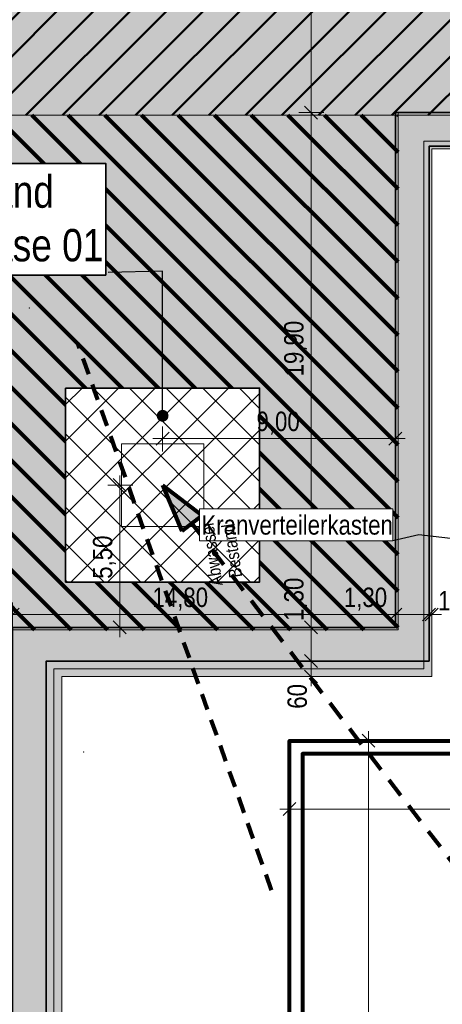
# Model space of a CAD drawing. Header units: metres. Extents: x -177922 to 5550634, y -507967 to 368279.
# Tile 12 of 125: x -35149 to -18814, y -35349 to 2721. Entities that reach past the tile are written whole.
import ezdxf

# ---------------------------------------------------------------- set-up
doc = ezdxf.new("R2010")
doc.units = ezdxf.units.M
doc.header["$LTSCALE"] = 0.05
doc.header["$XCLIPFRAME"] = 0
doc.header["$PDSIZE"] = 0.8
for name, pattern in [('Strichlinie_ lang', [21166.666031, 12699.999809, -8466.666222]), ('Strichlinie_ lang-2', [25000, 15000, -10000]), ('Strichpunktlinie', [13405.555248, 7055.555344, -3527.777672, 0, -2822.222233]), ('Wipeout_Contour', [20000, 0, -20000])]:
    doc.linetypes.add(name, pattern=pattern)
for name, color, linetype in [('A_1_Schraffuren', 7, 'Continuous'), ('A_6_BE_Achsen', 7, 'Continuous'), ('A_6_BE_Bauzaun', 7, 'Continuous'), ('A_6_BE_Bemaßung', 7, 'Continuous'), ('A_6_BE_Bemaßung.2', 7, 'Continuous'), ('A_6_BE_Böschung.2', 7, 'Continuous'), ('A_6_BE_Kran', 7, 'Continuous'), ('A_6_BE_Linien', 7, 'Continuous'), ('A_6_BE_Linien_Leitungen', 7, 'Continuous'), ('A_6_BE_Text', 7, 'Continuous')]:
    doc.layers.add(name, color=color, linetype=linetype)
doc.styles.add('ERSTELLTER_STIL_1', font='txt')
doc.styles.add('ERSTELLTER_STIL_2', font='ARIALN.TTF')
doc.linetypes.add('Abbruch-2', pattern='A,0,[1,ARC_5_DOK_LP_BE_02_F_F Baustelleneinrichtung Aushub1.Shx,S=317.460317,R=0,X=0,Y=0],-40000,0', length=40000)
doc.linetypes.add('Böschung', pattern='A,0,[2,ARC_5_DOK_LP_BE_02_F_F Baustelleneinrichtung Aushub1.Shx,S=111.111111,R=0,X=0,Y=0],-14000,0', length=14000)
doc.dimstyles.new('ERSTELLTER_STIL__1', dxfattribs={"dimtxt": 750, "dimasz": 475, "dimexe": 0.18, "dimexo": 500, "dimgap": 0, "dimtad": 1, "dimlfac": 0.001, "dimzin": 0, "dimdsep": 46, "dimtxsty": 'ERSTELLTER_STIL_1', "dimblk": 'ARROWHEAD_6', "dimblk1": 'ARROWHEAD_6', "dimblk2": 'ARROWHEAD_6', "dimcen": 0.09, "dimclrd": 1, "dimclre": 1, "dimclrt": 1, "dimazin": 0, "dimtfac": 1, "dimtdec": 4, "dimtmove": 0, "dimatfit": 3, "dimfxl": 1, "dimtolj": 1, "dimtzin": 0, "dimarcsym": 0})
doc.dimstyles.new('ERSTELLTER_STIL__11', dxfattribs={"dimtxt": 0.18, "dimasz": 18.24, "dimexe": 0.18, "dimexo": 0.0625, "dimgap": 0, "dimtad": 0, "dimtih": 1, "dimtoh": 1, "dimdec": 4, "dimzin": 0, "dimdsep": 46, "dimcen": 0.09, "dimadec": 0, "dimazin": 0, "dimtfac": 1, "dimtdec": 4, "dimtmove": 0, "dimatfit": 3, "dimldrblk": 'ARROWHEAD_11', "dimfxl": 1, "dimtolj": 1, "dimtzin": 0, "dimarcsym": 0})
doc.dimstyles.new('ERSTELLTER_STIL__12', dxfattribs={"dimtxt": 750, "dimasz": 475, "dimexe": 0.18, "dimexo": 500, "dimgap": 0, "dimtad": 1, "dimlfac": 0.001, "dimzin": 0, "dimdsep": 46, "dimtxsty": 'ERSTELLTER_STIL_1', "dimblk": 'ARROWHEAD_6', "dimblk1": 'ARROWHEAD_6', "dimblk2": 'ARROWHEAD_6', "dimcen": 0.09, "dimclrd": 1, "dimclre": 1, "dimclrt": 1, "dimazin": 0, "dimtfac": 1, "dimtdec": 4, "dimtmove": 2, "dimatfit": 3, "dimfxl": 1, "dimtolj": 1, "dimtzin": 0, "dimarcsym": 0})
doc.dimstyles.new('ERSTELLTER_STIL__13', dxfattribs={"dimtxt": 750, "dimasz": 475, "dimexe": 0.18, "dimexo": 500, "dimgap": 0, "dimtad": 1, "dimtih": 1, "dimtoh": 1, "dimlfac": 0.001, "dimzin": 0, "dimdsep": 46, "dimtxsty": 'ERSTELLTER_STIL_1', "dimblk": 'ARROWHEAD_6', "dimblk1": 'ARROWHEAD_6', "dimblk2": 'ARROWHEAD_6', "dimcen": 0.09, "dimclrd": 1, "dimclre": 1, "dimclrt": 1, "dimazin": 0, "dimtfac": 1, "dimtdec": 4, "dimtmove": 0, "dimatfit": 3, "dimfxl": 1, "dimtolj": 1, "dimtzin": 0, "dimarcsym": 0})
doc.dimstyles.new('ERSTELLTER_STIL__18', dxfattribs={"dimtxt": 0.18, "dimasz": 912, "dimexe": 0.18, "dimexo": 0.0625, "dimgap": 0, "dimtad": 0, "dimtih": 1, "dimtoh": 1, "dimdec": 4, "dimzin": 0, "dimdsep": 46, "dimcen": 0.09, "dimadec": 0, "dimazin": 0, "dimtfac": 1, "dimtdec": 4, "dimtmove": 0, "dimatfit": 3, "dimldrblk": 'ARROWHEAD_11', "dimfxl": 1, "dimtolj": 1, "dimtzin": 0, "dimarcsym": 0})
doc.dimstyles.new('ERSTELLTER_STIL__2', dxfattribs={"dimtxt": 850, "dimasz": 475, "dimexe": 0.18, "dimexo": 500, "dimgap": 0, "dimtad": 1, "dimlfac": 0.001, "dimzin": 0, "dimdsep": 46, "dimtxsty": 'ERSTELLTER_STIL_1', "dimblk": 'ARROWHEAD_6', "dimblk1": 'ARROWHEAD_6', "dimblk2": 'ARROWHEAD_6', "dimcen": 0.09, "dimclrd": 5, "dimclre": 5, "dimclrt": 5, "dimazin": 0, "dimtfac": 1, "dimtdec": 4, "dimtmove": 0, "dimatfit": 3, "dimfxl": 1, "dimtolj": 1, "dimtzin": 0, "dimarcsym": 0})
doc.dimstyles.new('ERSTELLTER_STIL__6', dxfattribs={"dimtxt": 750, "dimasz": 475, "dimexe": 0.18, "dimexo": 500, "dimgap": 0, "dimtad": 1, "dimlfac": 0.001, "dimzin": 0, "dimdsep": 46, "dimtxsty": 'ERSTELLTER_STIL_1', "dimblk": 'ARROWHEAD_6', "dimblk1": 'ARROWHEAD_6', "dimblk2": 'ARROWHEAD_6', "dimcen": 0.09, "dimclrd": 5, "dimclre": 5, "dimclrt": 5, "dimazin": 0, "dimtfac": 1, "dimtdec": 4, "dimtmove": 0, "dimatfit": 3, "dimfxl": 1, "dimtolj": 1, "dimtzin": 0, "dimarcsym": 0})
doc.dimstyles.new('ERSTELLTER_STIL__7', dxfattribs={"dimtxt": 750, "dimasz": 475, "dimexe": 0.18, "dimexo": 500, "dimgap": 0, "dimtad": 1, "dimtih": 1, "dimtoh": 1, "dimlfac": 0.001, "dimzin": 0, "dimdsep": 46, "dimtxsty": 'ERSTELLTER_STIL_1', "dimblk": 'ARROWHEAD_6', "dimblk1": 'ARROWHEAD_6', "dimblk2": 'ARROWHEAD_6', "dimcen": 0.09, "dimclrd": 5, "dimclre": 5, "dimclrt": 5, "dimazin": 0, "dimtfac": 1, "dimtdec": 4, "dimtmove": 0, "dimatfit": 3, "dimfxl": 1, "dimtolj": 1, "dimtzin": 0, "dimarcsym": 0})
picture_1 = doc.add_image_def('image5.jpg', size_in_pixel=(379, 363))

# ---------------------------------------------------------------- blocks, each defined once
blk = doc.blocks.new('*D8')
at = {"layer": 'A_6_BE_Bemaßung', "color": 5, "linetype": 'Continuous', "lineweight": 18}
for p, q in [((-24720, -27300), (-24720, -28269)), ((4650, -27301), (4650, -28269)), ((-24470, -27550), (-24970, -28050)), ((4400, -28051), (4900, -27551)), ((-24720, -27800), (-25095, -27800)), ((4650, -27801), (-24720, -27800)), ((5025, -27801), (4650, -27801))]:
    blk.add_line(p, q, dxfattribs=at)
at = {"layer": 'A_6_BE_Bemaßung', "color": 5, "lineweight": 18, "insert": (-11306, -27631), "char_height": 850, "attachment_point": 7, "rotation": 359.9997, "style": 'ERSTELLTER_STIL_1'}
blk.add_mtext('\\A1;{\\pql;\\fSwis721 Cn BT|b0|i0|c0|p0;\\W1.000000;29,50}', dxfattribs=at)
blk = doc.blocks.new('ARROWHEAD_6')
at = {"color": 0, "linetype": 'Continuous', "lineweight": 0}
for p, q in [((0, 0), (-1, 0)), ((-0.5, -0.5), (0.5, 0.5))]:
    blk.add_line(p, q, dxfattribs=at)
blk = doc.blocks.new('*D11')
at = {"layer": 'A_6_BE_Bemaßung', "color": 5, "linetype": 'Continuous', "lineweight": 18}
for p, q in [((-21416, -25409), (-21916, -24909)), ((-21666, -25159), (-21666, -24784)), ((-21197, -25159), (-22166, -25159)), ((-21666, -49161), (-21666, -25159)), ((-21916, -48911), (-21416, -49411)), ((-21197, -49161), (-22166, -49161)), ((-21666, -49536), (-21666, -49161))]:
    blk.add_line(p, q, dxfattribs=at)
at = {"layer": 'A_6_BE_Bemaßung', "color": 5, "lineweight": 18, "insert": (-21836, -38430), "char_height": 850, "attachment_point": 7, "rotation": 90, "style": 'ERSTELLTER_STIL_1'}
blk.add_mtext('\\A1;{\\pql;\\fSwis721 Cn BT|b0|i0|c0|p0;\\W1.000000;24,00}', dxfattribs=at)
blk = doc.blocks.new('*D63')
at = {"layer": 'A_6_BE_Bemaßung.2', "color": 1, "linetype": 'Continuous', "lineweight": 18}
for p, q in [((-20625, -20745), (-20625, -19776)), ((-35175, -20026), (-35675, -20526)), ((-35425, -20776), (-35425, -19808)), ((-20375, -20026), (-20875, -20526)), ((-35425, -20276), (-20625, -20276))]:
    blk.add_line(p, q, dxfattribs=at)
at = {"layer": 'A_6_BE_Bemaßung.2', "color": 1, "lineweight": 18, "char_height": 750, "attachment_point": 7, "style": 'ERSTELLTER_STIL_1'}
for s, insert in [('\\A1;{\\pql;\\fSwis721 Cn BT|b0|i0|c0|p0;\\W1.000000;14,80}', (-30018, -20126)), ('\\A1;{\\pql;\\fSwis721 Cn BT|b0|i0|c0|p0;\\W1.000000;1,30}', (-22619, -20126))]:
    blk.add_mtext(s, dxfattribs=dict(at, insert=insert))
blk = doc.blocks.new('*D64')
at = {"layer": 'A_6_BE_Bemaßung.2', "color": 1, "linetype": 'Continuous', "lineweight": 18}
for p, q in [((-20625, -20745), (-20625, -19776)), ((-19325, -20745), (-19325, -19776)), ((-20375, -20026), (-20875, -20526)), ((-19575, -20526), (-19075, -20026)), ((-18975, -20026), (-19475, -20526)), ((-20625, -20276), (-19325, -20276))]:
    blk.add_line(p, q, dxfattribs=at)
blk = doc.blocks.new('*D65')
at = {"layer": 'A_6_BE_Bemaßung.2', "color": 1, "linetype": 'Continuous', "lineweight": 18}
for p, q in [((-19325, -20745), (-19325, -19776)), ((-19225, -20745), (-19225, -19776)), ((-19575, -20526), (-19075, -20026)), ((-18975, -20026), (-19475, -20526)), ((-19325, -20276), (-19225, -20276)), ((-19225, -20276), (-18850, -20276))]:
    blk.add_line(p, q, dxfattribs=at)
at = {"layer": 'A_6_BE_Bemaßung.2', "color": 1, "lineweight": 18, "insert": (-18975, -20126), "char_height": 750, "attachment_point": 7, "style": 'ERSTELLTER_STIL_1'}
blk.add_mtext('\\A1;{\\pql;\\fSwis721 Cn BT|b0|i0|c0|p0;\\W1.000000;10}', dxfattribs=at)
blk = doc.blocks.new('*D66')
at = {"layer": 'A_6_BE_Bemaßung.2', "color": 1, "linetype": 'Continuous', "lineweight": 18}
for p, q in [((-23389, -22075), (-24358, -22075)), ((-24139, -21825), (-23639, -22325)), ((-23889, -22675), (-23889, -22075)), ((-24139, -22425), (-23639, -22925)), ((-23389, -22675), (-24358, -22675)), ((-23889, -23050), (-23889, -22675))]:
    blk.add_line(p, q, dxfattribs=at)
at = {"layer": 'A_6_BE_Bemaßung.2', "color": 1, "lineweight": 18, "insert": (-24039, -23921), "char_height": 750, "attachment_point": 7, "rotation": 90, "style": 'ERSTELLTER_STIL_1'}
blk.add_mtext('\\A1;{\\pql;\\fSwis721 Cn BT|b0|i0|c0|p0;\\W1.000000;60}', dxfattribs=at)
blk = doc.blocks.new('*D67')
at = {"layer": 'A_6_BE_Bemaßung.2', "color": 1, "linetype": 'Continuous', "lineweight": 18}
for p, q in [((-24139, -20525), (-23639, -21025)), ((-23389, -20775), (-24358, -20775)), ((-23889, -22075), (-23889, -20775)), ((-23389, -22075), (-24358, -22075)), ((-24139, -21825), (-23639, -22325))]:
    blk.add_line(p, q, dxfattribs=at)
blk = doc.blocks.new('*D68')
at = {"layer": 'A_6_BE_Bemaßung.2', "color": 1, "linetype": 'Continuous', "lineweight": 18}
for p, q in [((-24139, -620), (-23639, -1120)), ((-23389, -870), (-24358, -870)), ((-23889, -20775), (-23889, -870)), ((-24139, -20525), (-23639, -21025)), ((-23389, -20775), (-24358, -20775))]:
    blk.add_line(p, q, dxfattribs=at)
at = {"layer": 'A_6_BE_Bemaßung.2', "color": 1, "lineweight": 18, "char_height": 750, "attachment_point": 7, "rotation": 90, "style": 'ERSTELLTER_STIL_1'}
for s, insert in [('\\A1;{\\pql;\\fSwis721 Cn BT|b0|i0|c0|p0;\\W1.000000;19,90}', (-24039, -11072)), ('\\A1;{\\pql;\\fSwis721 Cn BT|b0|i0|c0|p0;\\W1.000000;1,30}', (-24039, -20525))]:
    blk.add_mtext(s, dxfattribs=dict(at, insert=insert))
blk = doc.blocks.new('*D69')
at = {"layer": 'A_6_BE_Bemaßung.2', "color": 1, "linetype": 'Continuous', "lineweight": 18}
for p, q in [((-24139, 21075), (-23639, 20575)), ((-23389, 20825), (-24358, 20825)), ((-23889, -870), (-23889, 20825)), ((-24139, -620), (-23639, -1120))]:
    blk.add_line(p, q, dxfattribs=at)
at = {"layer": 'A_6_BE_Bemaßung.2', "color": 1, "lineweight": 18, "char_height": 750, "attachment_point": 7, "rotation": 90, "style": 'ERSTELLTER_STIL_1'}
for s, insert in [('\\A1;{\\pql;\\fSwis721 Cn BT|b0|i0|c0|p0;\\W1.000000;1,30}', (-24039, 18831)), ('\\A1;{\\pql;\\fSwis721 Cn BT|b0|i0|c0|p0;\\W1.000000;21,70}', (-24039, 6268))]:
    blk.add_mtext(s, dxfattribs=dict(at, insert=insert))
blk = doc.blocks.new('*D81')
at = {"layer": 'A_6_BE_Kran', "color": 5, "linetype": 'Continuous', "lineweight": 18}
for p, q in [((-29375, -13224), (-29875, -13724)), ((-29625, -13974), (-29625, -13005)), ((-20875, -13724), (-20375, -13224)), ((-20625, -13974), (-20625, -13005)), ((-30000, -13474), (-29625, -13474)), ((-29625, -13474), (-20625, -13474)), ((-20625, -13474), (-20250, -13474))]:
    blk.add_line(p, q, dxfattribs=at)
at = {"layer": 'A_6_BE_Kran', "color": 5, "lineweight": 18, "insert": (-25997, -13324), "char_height": 750, "attachment_point": 7, "style": 'ERSTELLTER_STIL_1'}
blk.add_mtext('\\A1;{\\pql;\\fSwis721 Cn BT|b0|i0|c0|p0;\\W1.000000;9,00}', dxfattribs=at)
blk = doc.blocks.new('*D82')
at = {"layer": 'A_6_BE_Kran', "color": 5, "linetype": 'Continuous', "lineweight": 18}
for p, q in [((-31030, -15525), (-31530, -15025)), ((-31280, -15275), (-31280, -14900)), ((-30780, -15275), (-31748, -15275)), ((-31280, -20775), (-31280, -15275)), ((-31530, -20525), (-31030, -21025)), ((-30780, -20775), (-31748, -20775)), ((-31280, -21150), (-31280, -20775))]:
    blk.add_line(p, q, dxfattribs=at)
at = {"layer": 'A_6_BE_Kran', "color": 5, "lineweight": 18, "insert": (-31430, -18897), "char_height": 750, "attachment_point": 7, "rotation": 90, "style": 'ERSTELLTER_STIL_1'}
blk.add_mtext('\\A1;{\\pql;\\fSwis721 Cn BT|b0|i0|c0|p0;\\W1.000000;5,50}', dxfattribs=at)
blk = doc.blocks.new('ARROWHEAD_11')
at = {"color": 0, "linetype": 'Continuous', "lineweight": 0}
blk.add_line((0, 0), (-1, 0), dxfattribs=at)
at = {"color": 0, "linetype": 'Continuous', "lineweight": 0, "const_width": 0.25, "flags": 128}
blk.add_lwpolyline([(-0.125, 0, 1), (0.125, 0, 1)], format="xyb", close=True, dxfattribs=at)

msp = doc.modelspace()

# ---------------------------------------------------------------- hatches: boundary and pattern name
at = {"layer": 'A_1_Schraffuren', "linetype": 'Continuous', "lineweight": 50}
h = msp.add_hatch(dxfattribs=at)
h.set_pattern_fill('_Abstandsflächen_0005', color=30, style=0, pattern_type=2)
h.set_pattern_definition([(45, (0, 0), (-707.107, 707.107), [])])
h.paths.add_polyline_path([(800, -970), (-57225, -970), (-57225, 12275), (-52700, 12275), (-52700, 20925), (800, 20925)])
at = {"layer": 'A_1_Schraffuren', "linetype": 'Continuous', "lineweight": 18}
for color, points in [(253, [(-57125, 12175), (-57125, -44625), (-35425, -44625), (-35425, -20775), (-20625, -20775), (-20625, -870), (875, -870), (875, 20825), (-52775, 20825), (-52775, 12175)]), (251, [(-57125, -44625), (-35425, -44625), (-35425, -20775), (-20625, -20775), (-20625, -15525), (-20625, -8125), (-20625, -870), (875, -870), (875, 20825), (-52775, 20825), (-52775, 12175), (-57125, 12175)])]:
    msp.add_hatch(color=color, dxfattribs=at).paths.add_polyline_path(points)
at = {"layer": 'A_1_Schraffuren', "linetype": 'Continuous', "lineweight": 80}
h = msp.add_hatch(dxfattribs=at)
h.set_pattern_fill('_Abstandsflächen_0005', color=91, style=0, pattern_type=2)
h.set_pattern_definition([(135, (-38875, -10922.5), (707.107, 707.107), [])])
h.paths.add_polyline_path([(-20525, -970), (-57225, -970), (-57225, -20875), (-20525, -20875)])

# ---------------------------------------------------------------- linework, layer by layer
at = {"color": 21, "linetype": 'Continuous', "lineweight": 18}
msp.add_lwpolyline([(-34774.261, -8425.567, 1), (-34783.856, -8425.567, 1)], format="xyb", close=True, dxfattribs=at)
at = {"layer": 'A_1_Schraffuren', "color": 7, "linetype": 'Continuous', "lineweight": 18, "flags": 128}
for points in [[(800, -970), (-57225, -970), (-57225, 12275), (-52700, 12275), (-52700, 20925), (800, 20925)], [(-20525, -970), (-57225, -970), (-57225, -20875), (-20525, -20875)]]:
    msp.add_lwpolyline(points, close=True, dxfattribs=at)
at = {"layer": 'A_1_Schraffuren', "color": 7, "linetype": 'Continuous', "lineweight": 35, "flags": 128}
msp.add_lwpolyline([(-57125, 12175), (-57125, -44625), (-35425, -44625), (-35425, -20775), (-20625, -20775), (-20625, -870), (875, -870), (875, 20825), (-52775, 20825), (-52775, 12175)], close=True, dxfattribs=at)
at = {"layer": 'A_1_Schraffuren', "color": 1, "linetype": 'Continuous', "lineweight": 18, "flags": 128}
msp.add_lwpolyline([(-57125, -44625), (-35425, -44625), (-35425, -20775), (-20625, -20775), (-20625, -15525), (-20625, -8125), (-20625, -870), (875, -870), (875, 20825), (-52775, 20825), (-52775, 12175), (-57125, 12175)], close=True, dxfattribs=at)
at = {"layer": 'A_6_BE_Achsen', "color": 252, "linetype": 'Strichpunktlinie', "lineweight": 18}
msp.add_point((-32681.794, -25587.1), dxfattribs=at)
msp.add_point((-32681.794, -25587.1), dxfattribs=at)
at = {"layer": 'A_6_BE_Bauzaun', "color": 5, "linetype": 'Abbruch-2', "lineweight": 80}
msp.add_lwpolyline([(-24720.231, -49161.1), (-24720.231, -25158.671), (4649.595, -25158.819)], dxfattribs=at)
at = {"layer": 'A_6_BE_Böschung.2', "color": 7, "linetype": 'Böschung', "lineweight": 18}
msp.add_lwpolyline([(-54200, 22425), (1800, 22425), (1800, -1970), (-19525, -1970), (-19525, -22375), (-33825, -22375), (-33825, -46225), (-58625, -46225), (-58625, 13775), (-54200, 13775)], close=True, dxfattribs=at)
at = {"layer": 'A_6_BE_Linien_Leitungen', "color": 140, "linetype": 'Continuous', "lineweight": 80}
msp.add_lwpolyline([(-14251.587, -24983.413), (-14251.587, -25658.813), (-24220.231, -25658.674), (-24220.231, -41346.091), (-21666.127, -41348.756)], dxfattribs=at)

# ---------------------------------------------------------------- dimensions: what is measured, and where the dimension line sits
at = {"layer": 'A_6_BE_Bemaßung', "color": 5, "linetype": 'Continuous', "lineweight": 18}
dim = msp.add_linear_dim(base=(-21666.127, -25158.671), p1=(-24720.231, -49161.1), p2=(-24720.231, -25158.671), angle=90, dimstyle='ERSTELLTER_STIL__2', dxfattribs=at)
dim.commit()
dim.dimension.update_dxf_attribs({"geometry": '*D11', "text_midpoint": (-22261.127, -37006.631), "dimtype": 160, "text_rotation": 90})
dim = msp.add_linear_dim(base=(-24720.245, -27800.468), p1=(4649.595, -25158.819), p2=(-24720.231, -25158.671), angle=179.9997107, text='29,50', dimstyle='ERSTELLTER_STIL__2', dxfattribs=at)
dim.commit()
dim.dimension.update_dxf_attribs({"geometry": '*D8', "text_midpoint": (-9882.073, -27205.543), "dimtype": 160, "text_rotation": 359.9997107})
at = {"layer": 'A_6_BE_Bemaßung.2', "color": 1, "linetype": 'Continuous', "lineweight": 18}
for base, p1, p2, text, dimstyle, picture, middle in [((-23889.374, 20825), (-20625, -870), (875, 20825), '21,70', 'ERSTELLTER_STIL__12', '*D69', (-24414.374, 7524.39)), ((-23889.374, -870), (-20625, -20775), (-20625, -870), '19,90', 'ERSTELLTER_STIL__1', '*D68', (-24414.374, -9815.201))]:
    dim = msp.add_linear_dim(base=base, p1=p1, p2=p2, angle=90, text=text, dimstyle=dimstyle, dxfattribs=at)
    dim.commit()
    dim.dimension.update_dxf_attribs({"geometry": picture, "text_midpoint": middle, "dimtype": 160, "text_rotation": 90})
for base, p1, p2, picture, middle in [((-19325, -20276.487), (-20625, -870), (-19325, -2170), '*D64', (-21648.213, -19751.487)), ((-19225, -20276.487), (-19325, -2170), (-19225, -2270), '*D65', (-18404.227, -19751.487))]:
    dim = msp.add_linear_dim(base=base, p1=p1, p2=p2, dimstyle='ERSTELLTER_STIL__13', dxfattribs=at)
    dim.commit()
    dim.dimension.update_dxf_attribs({"geometry": picture, "text_midpoint": middle, "dimtype": 160})
for base, p1, p2, picture, middle in [((-23889.374, -20775), (-19325, -22075), (-20625, -20775), '*D67', (-24414.374, -19554.065)), ((-23889.374, -22075), (-19225, -22675), (-19325, -22075), '*D66', (-24414.374, -23350.325))]:
    dim = msp.add_linear_dim(base=base, p1=p1, p2=p2, angle=90, dimstyle='ERSTELLTER_STIL__1', dxfattribs=at)
    dim.commit()
    dim.dimension.update_dxf_attribs({"geometry": picture, "text_midpoint": middle, "dimtype": 160, "text_rotation": 90})

# ---------------------------------------------------------------- next in the draw order: wipeouts: each hides what was drawn before it
at = {"color": 254, "linetype": 'Wipeout_Contour', "lineweight": 0, "ltscale": 134167.806703}
msp.add_wipeout([(-33375, -11525), (-25875, -11525), (-25875, -19025), (-33375, -19025)], dxfattribs=at).dxf.layer = 'A_1_Schraffuren'

# ---------------------------------------------------------------- next in the draw order: hatches: boundary and pattern name
at = {"layer": 'A_1_Schraffuren', "linetype": 'Continuous', "lineweight": 18}
h = msp.add_hatch(color=206, dxfattribs=at)
h.paths.add_polyline_path([(-58925, 14075), (-58925, -46525), (-33525, -46525), (-33525, -22675), (-19225, -22675), (-19225, -2270), (2100, -2270), (2100, 22725), (-54500, 22725), (-54500, 14075)])
h.paths.add_polyline_path([(-58425, 13475), (-58425, -45925), (-34125, -45925), (-34125, -22075), (-19325, -22075), (-19325, -2170), (2000, -2170), (2000, 22125), (-53900, 22125), (-53900, 13475)], flags=0)
h = msp.add_hatch(color=133, dxfattribs=at)
h.paths.add_polyline_path([(-58425, 13475), (-58425, -45925), (-34125, -45925), (-34125, -22075), (-19325, -22075), (-19325, -2170), (2000, -2170), (2000, 22125), (-53900, 22125), (-53900, 13475)])
h.paths.add_polyline_path([(-57125, 12175), (-57125, -44625), (-35425, -44625), (-35425, -20775), (-20625, -20775), (-20625, -870), (875, -870), (875, 20825), (-52775, 20825), (-52775, 12175)], flags=0)
at = {"layer": 'A_1_Schraffuren', "linetype": 'Continuous', "lineweight": 35}
h = msp.add_hatch(dxfattribs=at)
h.set_pattern_fill('_Bauliche_Anlagen_geplan_EC', color=201, style=0, pattern_type=2)
h.set_pattern_definition([(45, (0, 0), (-707.107, 707.107), []), (135, (0, 0), (707.107, 707.107), [])])
h.paths.add_polyline_path([(-33375, -11525), (-25875, -11525), (-25875, -19025), (-33375, -19025)])
at = {"layer": 'A_1_Schraffuren', "linetype": 'Continuous', "lineweight": 80}
msp.add_hatch(color=5, dxfattribs=at).paths.add_polyline_path([(-29625, -15275), (-28885.885, -17059.869), (-28092.473, -16451.184)])

# ---------------------------------------------------------------- next in the draw order: linework, layer by layer
at = {"layer": 'A_1_Schraffuren', "color": 6, "linetype": 'Continuous', "lineweight": 18, "flags": 128}
for points in [[(-58925, 14075), (-58925, -46525), (-33525, -46525), (-33525, -22675), (-19225, -22675), (-19225, -2270), (2100, -2270), (2100, 22725), (-54500, 22725), (-54500, 14075)], [(-58425, 13475), (-58425, -45925), (-34125, -45925), (-34125, -22075), (-19325, -22075), (-19325, -2170), (2000, -2170), (2000, 22125), (-53900, 22125), (-53900, 13475)]]:
    msp.add_lwpolyline(points, close=True, dxfattribs=at)
at = {"layer": 'A_1_Schraffuren', "color": 7, "linetype": 'Continuous', "lineweight": 35, "flags": 128}
for points in [[(-58425, 13475), (-58425, -45925), (-34125, -45925), (-34125, -22075), (-19325, -22075), (-19325, -2170), (2000, -2170), (2000, 22125), (-53900, 22125), (-53900, 13475)], [(-57125, 12175), (-57125, -44625), (-35425, -44625), (-35425, -20775), (-20625, -20775), (-20625, -870), (875, -870), (875, 20825), (-52775, 20825), (-52775, 12175)]]:
    msp.add_lwpolyline(points, close=True, dxfattribs=at)
at = {"layer": 'A_1_Schraffuren', "color": 201, "linetype": 'Continuous', "lineweight": 35, "flags": 128}
msp.add_lwpolyline([(-33375, -11525), (-25875, -11525), (-25875, -19025), (-33375, -19025)], close=True, dxfattribs=at)
at = {"layer": 'A_6_BE_Kran', "color": 5, "linetype": 'Continuous', "lineweight": 80}
for p, q in [((-29625, -15275), (-28092.473, -16451.184)), ((-29625, -15275), (-28885.885, -17059.869)), ((-28092.473, -16451.184), (-28885.885, -17059.869))]:
    msp.add_line(p, q, dxfattribs=at)
at = {"layer": 'A_6_BE_Kran', "color": 5, "linetype": 'Strichlinie_ lang-2', "lineweight": 80, "flags": 128}
msp.add_lwpolyline([(-28489.179, -16755.527), (-3369.998, -49498.014)], dxfattribs=at)
at = {"layer": 'A_6_BE_Kran', "color": 5, "linetype": 'Strichlinie_ lang-2', "lineweight": 80}
for centre in [(-14081.829, -10810.893), (-29625, -15275)]:
    msp.add_circle(centre, 45000, dxfattribs=at)
at = {"layer": 'A_6_BE_Linien', "color": 16, "linetype": 'Continuous', "lineweight": 18}
msp.add_lwpolyline([(-58925, 14075), (-58925, -46525), (-33525, -46525), (-33525, -22675), (-19225, -22675), (-19225, -2270), (2100, -2270), (2100, 22725), (-54500, 22725), (-54500, 14075)], close=True, dxfattribs=at)
at = {"layer": 'A_6_BE_Linien_Leitungen', "color": 32, "linetype": 'Strichlinie_ lang', "lineweight": 80}
msp.add_lwpolyline([(-25412.478, -30934.613), (-32902.952, -9781.82)], dxfattribs=at)

# ---------------------------------------------------------------- next in the draw order: dimensions: what is measured, and where the dimension line sits
at = {"layer": 'A_6_BE_Bemaßung.2', "color": 1, "linetype": 'Continuous', "lineweight": 18}
dim = msp.add_linear_dim(base=(-20625, -20276.487), p1=(-35425, -20775), p2=(-20625, -870), dimstyle='ERSTELLTER_STIL__13', dxfattribs=at)
dim.commit()
dim.dimension.update_dxf_attribs({"geometry": '*D63', "text_midpoint": (-28761.849, -19751.487), "dimtype": 160})
at = {"layer": 'A_6_BE_Kran', "color": 5, "linetype": 'Continuous', "lineweight": 18}
dim = msp.add_linear_dim(base=(-20625, -13473.992), p1=(-29625, -15275), p2=(-20625, -15961.02), dimstyle='ERSTELLTER_STIL__7', dxfattribs=at)
dim.commit()
dim.dimension.update_dxf_attribs({"geometry": '*D81', "text_midpoint": (-25026.139, -12948.992), "dimtype": 160})
dim = msp.add_linear_dim(base=(-31279.686, -15275), p1=(-29600, -20775), p2=(-29625, -15275), angle=90, dimstyle='ERSTELLTER_STIL__6', dxfattribs=at)
dim.commit()
dim.dimension.update_dxf_attribs({"geometry": '*D82', "text_midpoint": (-31804.686, -17926.139), "dimtype": 160, "text_rotation": 90})

# ---------------------------------------------------------------- next in the draw order: pictures from other files: only their frames are drawn
at = {"layer": 'A_6_BE_Kran', "linetype": 'Continuous', "lineweight": 0}
image = msp.add_image(picture_1, insert=(-31219.569, -16869.569), size_in_units=(3189.137, 3189.137), dxfattribs=at)
image.set_boundary_path([(-0.5, -0.5), (378.5, 362.5)])

# ---------------------------------------------------------------- next in the draw order: wipeouts: each hides what was drawn before it
at = {"color": 5, "linetype": 'Continuous', "lineweight": 80, "ltscale": 146403.629457}
msp.add_wipeout([(-40554.651, -2834.234), (-31824.951, -2834.234), (-31824.951, -7151.884), (-40554.651, -7151.884)], dxfattribs=at).dxf.layer = 'A_6_BE_Text'
at = {"color": 242, "linetype": 'Continuous', "lineweight": 18, "ltscale": 119055.998179}
msp.add_wipeout([(-28204.135, -16193.681), (-20723.605, -16193.681), (-20723.605, -17428.981), (-28204.135, -17428.981)], dxfattribs=at).dxf.layer = 'A_6_BE_Text'

# ---------------------------------------------------------------- next in the draw order: linework, layer by layer
at = {"layer": 'A_6_BE_Text', "color": 160, "linetype": 'Continuous', "lineweight": 35, "flags": 128}
msp.add_lwpolyline([(-40554.651, -2834.234), (-31824.951, -2834.234), (-31824.951, -7151.884), (-40554.651, -7151.884)], close=True, dxfattribs=at)
at = {"layer": 'A_6_BE_Text', "color": 242, "linetype": 'Continuous', "lineweight": 18, "flags": 128}
msp.add_lwpolyline([(-28204.135, -16193.681), (-20723.605, -16193.681), (-20723.605, -17428.981), (-28204.135, -17428.981)], close=True, dxfattribs=at)

# ---------------------------------------------------------------- next in the draw order: texts
at = {"layer": 'A_6_BE_Linien_Leitungen', "color": 32, "linetype": 'Continuous', "lineweight": 80, "insert": (-26692.532, -17776.273), "char_height": 500, "attachment_point": 8, "rotation": 98.3700214, "line_spacing_factor": 0.951591, "style": 'ERSTELLTER_STIL_1'}
msp.add_mtext('\\A1;{\\pqc;\\fSwis721 Cn BT|b0|i0|c0|p0;\\W1.000000;Abwasser\\P\\pqc;\\fSwis721 Cn BT|b0|i0|c0|p0;\\W1.000000;Bestand}', dxfattribs=at)
at = {"layer": 'A_6_BE_Text', "color": 5, "linetype": 'Continuous', "lineweight": 80, "insert": (-40354.651, -6998.17), "char_height": 1250, "attachment_point": 7, "line_spacing_factor": 0.99411, "style": 'ERSTELLTER_STIL_2'}
msp.add_mtext('\\A1;{\\pql;\\fArial Narrow|b0|i0|c0|p0;\\W1.000000;Kranstand\\P\\pql;\\fArial Narrow|b0|i0|c0|p0;\\W1.000000;Bauphase 01}', dxfattribs=at)
at = {"layer": 'A_6_BE_Text', "color": 242, "linetype": 'Continuous', "lineweight": 18, "insert": (-20723.605, -17198.736), "char_height": 750, "attachment_point": 9, "style": 'ERSTELLTER_STIL_2'}
msp.add_mtext('\\A1;{\\pqr;\\fArial Narrow|b0|i0|c0|p0;\\W1.000000;Kranverteilerkasten}', dxfattribs=at)

# ---------------------------------------------------------------- next in the draw order: leaders
at = {"layer": 'A_6_BE_Text', "color": 160, "linetype": 'Continuous', "lineweight": 35, "annotation_type": 0, "has_hookline": 1, "hookline_direction": 1, "text_width": 8074.324}
msp.add_leader([(-29625, -12594.153), (-29625, -6998.17), (-31724.951, -7051.884)], dimstyle='ERSTELLTER_STIL__18', dxfattribs=at)
at = {"layer": 'A_6_BE_Text', "color": 242, "linetype": 'Continuous', "lineweight": 18, "annotation_type": 0, "has_hookline": 1, "hookline_direction": 1, "text_width": 7281.532}
msp.add_leader([(-17708.038, -17431.528), (-19723.605, -17198.736), (-20723.605, -17428.981)], dimstyle='ERSTELLTER_STIL__11', dxfattribs=at)

doc.saveas('drawing.dxf')
